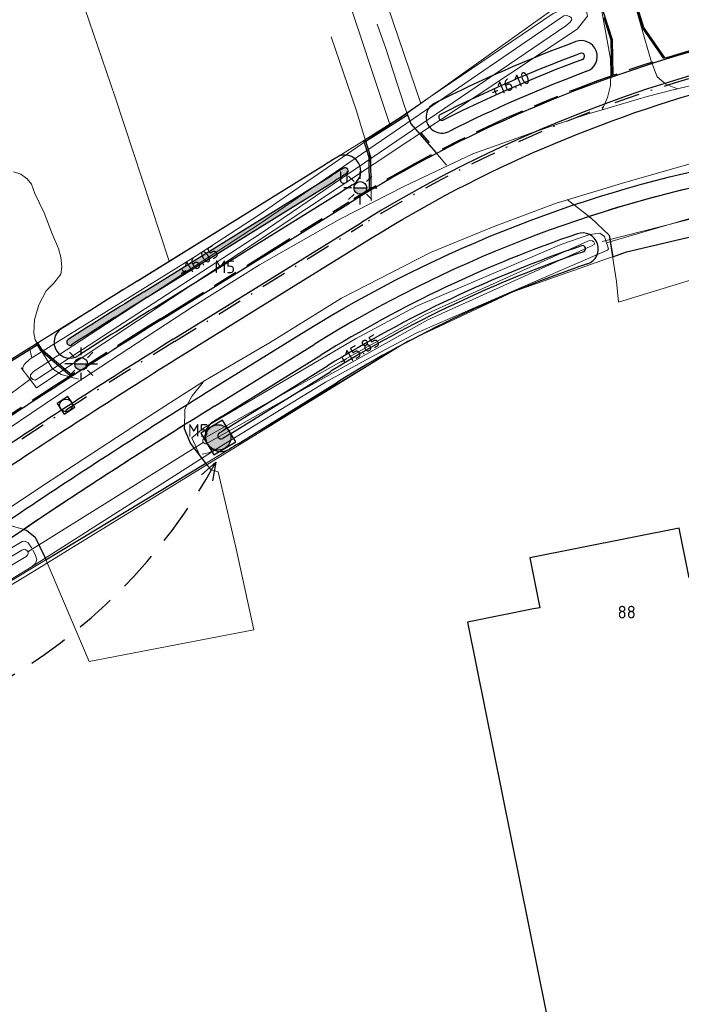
# Model space of a CAD drawing. Header units: metres. Extents: x 174282 to 175177, y 462028 to 462851.
# Tile 18 of 256: x 174481 to 174533, y 462196 to 462273. Entities that reach past the tile are written whole.
import ezdxf
from ezdxf.enums import TextEntityAlignment as Align

# ---------------------------------------------------------------- set-up
doc = ezdxf.new("R2010")
doc.units = ezdxf.units.M
for name, pattern in [('HIDDEN2', [4.7625, 3.175, -1.5875]), ('VH-GELEIDEBAND_50X200', [8, 4, -2, 0, -2]), ('VH-OPSLUITBAND_100X200', [16, 8, -2, 4, -2]), ('VH-OPSLUITBAND_120X250', [26, 16, -4, 2, -4])]:
    doc.linetypes.add(name, pattern=pattern)
for name, color, linetype, lineweight in [('B-ME-RI-VWA_RIOOLPUT_INSPECTIEPUT-S', 8, 'Continuous', 20), ('B-ME-WH-DUIKER-G', 8, 'Continuous', 20), ('B-ME-WH-WATERGANG_SLOOT_INSTEEK-G', 8, 'Continuous', 20), ('B-WE-OG-BEBOUWING-G', 8, 'Continuous', 30), ('B-WE-OG-BEBOUWING_HUISNUMMER-T20', 8, 'Continuous', 20), ('B-WE-OG-TERREIN_ERF-G', 8, 'Continuous', 20), ('B-WE-OG-TERREIN_GROEN-G', 8, 'Continuous', 20), ('B-WE-OG-WEG_VERHARD_GESLOTEN -G', 8, 'Continuous', 20), ('B-WE-OG-WEG_VERHARD_OPEN -G', 8, 'Continuous', 20), ('B-WE-WH-WATERGANG_SLOOT_BODEM-G', 8, 'Continuous', 20), ('B-WE-WH-WATERGANG_SLOOT_INSTEEK-G', 8, 'Continuous', 20), ('B-XX-KG-GRENS_PERCEEL-BEREKEND-G', 213, 'Continuous', 20), ('B-XX-KG-GRENS_PERCEEL-G', 213, 'Continuous', 20), ('N-WE-AL-WERKGRENS-G', 173, 'AL-WERKGRENS', 20), ('N-WE-GR-SOORTNAAM-GRAS-T20', 90, 'Continuous', 25), ('N-WE-IE-MEUBILAIR_WEGMEUBILAIR-LICHTMAST-ARMATUUR-6.00-S', 31, 'Continuous', 25), ('N-WE-VH-KANTOPSLUITING_ACHTERKANTBAND-G', 50, 'Continuous', 25), ('N-WE-VH-KANTOPSLUITING_GELEIDEBAND_50-200X200-G', 210, 'VH-GELEIDEBAND_50X200', 25), ('N-WE-VH-KANTOPSLUITING_OPSLUITBAND_100X200-G', 152, 'VH-OPSLUITBAND_100X200', 25), ('N-WE-VH-KANTOPSLUITING_OPSLUITBAND_120X250-G', 152, 'VH-OPSLUITBAND_120X250', 25), ('N-WE-VH-KANTVERHARDING-G', 50, 'Continuous', 25), ('N-WE-WH-NAP-T20', 50, 'Continuous', 20), ('N-WE-WH-WATERGANG_BODEM-G', 92, 'Continuous', 25), ('N-WE-WH-WATERGANG_BODEM-V', 163, 'Continuous', 25), ('N-WE-WH-WATERGANG_INSTEEK-G', 50, 'Continuous', 25), ('N-XX-AL-LIJN_0.20-G', 7, 'Continuous', 25)]:
    doc.layers.add(name, color=color, linetype=linetype, lineweight=lineweight)
doc.layers.add('N-WE-IE-MEUBILAIR_WEGMEUBILAIR-LICHTMAST-UITHOUDER-6.00-S', color=150, linetype='Continuous', lineweight=25, true_color=0x007fff)
doc.layers.add('N-WE-RI-HWA_RIOOLPUT_INSPECTIEPUT_BETON-S', color=150, linetype='Continuous', lineweight=25, true_color=0x007fff)
doc.layers.add('N-WE-VH-MATERIAALGRENS-G', color=7, linetype='Continuous')
doc.styles.add('NLCS-ISO-M500-T20', font='NLCS-ISO.ttf', dxfattribs={"height": 1})
doc.linetypes.add('AL-WERKGRENS', pattern='A,10,[106,Afdeling.shx,S=1,R=0,X=0,Y=0],-2', length=12)

# ---------------------------------------------------------------- blocks, each defined once
blk = doc.blocks.new('B-SRI-PUT_VWA-SO')
at = {"flags": 128}
blk.add_lwpolyline([(-2, 2), (2, 2), (2, -2), (-2, -2)], close=True, dxfattribs=at)
at = {"lineweight": -3, "flags": 128}
blk.add_lwpolyline([(2, -2), (2, 2), (-2, 2), (-2, -2)], close=True, dxfattribs=at)
at = {"lineweight": -3}
blk.add_circle((0, 0), 2, dxfattribs=at)
blk = doc.blocks.new('N-SRI-PUT_HWA-SO')
h = blk.add_hatch(color=256)
h.dxf.hatch_style = 1
h.paths.add_polyline_path([(2, 0, 1), (-2, 0, 1)])
at = {"lineweight": -3, "flags": 128}
blk.add_lwpolyline([(-2, -2), (2, -2), (2, 2), (-2, 2)], close=True, dxfattribs=at)
at = {"lineweight": -3}
blk.add_circle((0, 0), 2, dxfattribs=at)
blk = doc.blocks.new('lichtmast 5.00 m')
blk.add_hatch(color=256).paths.add_polyline_path([(-0.25, 0, 1), (0.25, 0)])
for p, q in [((-0.247, 0.247), (-0.46, 0.46)), ((0, 0.35), (0, 0.65)), ((0.247, 0.247), (0.46, 0.46)), ((-0.35, 0), (-0.65, 0)), ((-0.25, 0), (0.25, 0)), ((0.35, 0), (0.65, 0)), ((-0.247, -0.247), (-0.46, -0.46)), ((0, -0.65), (0, -0.35)), ((0.247, -0.247), (0.46, -0.46))]:
    blk.add_line(p, q)
blk.add_circle((0, 0), 0.25)

msp = doc.modelspace()

# ---------------------------------------------------------------- hatches: boundary and pattern name
at = {"layer": 'N-WE-WH-WATERGANG_BODEM-V'}
h = msp.add_hatch(color=256, dxfattribs=at)
h.dxf.hatch_style = 1
h.paths.add_polyline_path([(174491.177, 462251.469), (174506.036, 462260.683, -0.002357), (174506.912, 462261.221, 1), (174506.653, 462261.649, 0.002357), (174505.772, 462261.108), (174490.914, 462251.894, 0.003454), (174484.945, 462248.135, 1), (174485.214, 462247.714, -0.003454)])

# ---------------------------------------------------------------- linework, layer by layer
at = {"layer": 'B-ME-WH-DUIKER-G', "ltscale": 0.4}
for p, q in [((174536.848, 462258.347), (174527.057, 462255.859)), ((174495.604, 462240.012), (174481.756, 462231.403))]:
    msp.add_line(p, q, dxfattribs=at)
at = {"layer": 'B-ME-WH-DUIKER-G'}
msp.add_line((174477.516, 462241.708), (174482.03, 462245.05), dxfattribs=at)
at = {"layer": 'B-ME-WH-WATERGANG_SLOOT_INSTEEK-G'}
for points in [[(174525.714, 462274.68), (174525.906, 462273.632), (174525.099, 462272.612), (174482.44, 462244.319), (174481.249, 462245.913)], [(174527.421, 462255.753), (174527.267, 462256.268), (174526.892, 462256.531), (174526.103, 462256.423), (174523.883, 462255.652), (174512.424, 462250.769), (174507.602, 462248.183), (174495.61, 462241.157), (174494.695, 462240.374), (174495.332, 462238.978)]]:
    msp.add_lwpolyline(points, dxfattribs=at)
at = {"layer": 'B-WE-OG-BEBOUWING-G'}
msp.add_lwpolyline([(174553.695, 462195.193), (174550.084, 462213.177), (174549.738, 462214.903), (174546.338, 462231.835), (174545.98, 462231.763), (174533.925, 462229.346), (174533.139, 462233.268), (174521.373, 462230.909), (174522.159, 462226.987), (174521.644, 462226.884), (174516.436, 462225.839), (174529.497, 462161.138), (174534.713, 462162.14), (174539.687, 462137.727), (174542.736, 462122.479), (174567.309, 462127.392), (174567.186, 462128.005), (174560.951, 462159.054), (174560.657, 462160.522), (174557.972, 462173.894), (174557.577, 462175.859), (174554.018, 462193.587), (174553.695, 462195.193)], dxfattribs=at)
at = {"layer": 'B-WE-OG-TERREIN_ERF-G'}
msp.add_line((174495.178, 462238.572), (174484.205, 462231.573), dxfattribs=at)
for points in [[(174477.194, 462244.56), (174481.894, 462247.477), (174482.074, 462246.688), (174494.971, 462254.685), (174500, 462257.973), (174502.316, 462259.573), (174513.498, 462267.282), (174523.208, 462273.853), (174523.986, 462274.201), (174524.405, 462274.355), (174524.815, 462274.356)], [(174545.98, 462231.763), (174545.332, 462235.068), (174543.422, 462246.604), (174542.085, 462252.919), (174541.24, 462258.662), (174540.995, 462258.928), (174540.877, 462258.973), (174540.861, 462258.979), (174540.606, 462258.958), (174537.35, 462258.402), (174535.585, 462258.16), (174527.671, 462255.833), (174527.421, 462255.753), (174527.567, 462255.292), (174527.492, 462255.172), (174519.1, 462251.567), (174512.459, 462248.654), (174508.407, 462246.521), (174505.255, 462244.768), (174497.376, 462239.97), (174496.742, 462239.57), (174495.178, 462238.572)], [(174484.205, 462231.573), (174482.098, 462230.229), (174471.897, 462224.016), (174454.904, 462213.753), (174431.718, 462199.892), (174432.742, 462187.157), (174435.023, 462161.768), (174439.912, 462108.876), (174439.944, 462108.292), (174439.811, 462107.923), (174439.678, 462107.8), (174499.875, 462110.012), (174571.064, 462123.076)]]:
    msp.add_lwpolyline(points, dxfattribs=at)
at = {"layer": 'B-WE-OG-TERREIN_GROEN-G'}
for points in [[(174533.018, 462267.903), (174532.084, 462268.275), (174531.401, 462268.866), (174530.945, 462270.094), (174529.301, 462275.788)], [(174526.892, 462274.914), (174527.715, 462270.273), (174527.761, 462269.181), (174527.717, 462268.18), (174527.49, 462267.225), (174527.069, 462266.263)]]:
    msp.add_lwpolyline(points, dxfattribs=at)
at = {"layer": 'B-WE-OG-WEG_VERHARD_GESLOTEN -G'}
for points in [[(174547.287, 462269.94), (174536.6, 462268.513), (174534.527, 462268.273), (174533.018, 462267.903), (174532.683, 462267.821), (174530.613, 462267.313), (174527.069, 462266.263), (174526.243, 462266.018), (174525.887, 462265.913), (174521.513, 462264.427), (174516.86, 462262.773), (174511.487, 462260.227), (174506.373, 462257.627), (174500.04, 462254.027), (174494.76, 462250.727), (174485.398, 462244.584), (174483.128, 462243.07), (174478.98, 462240.277)], [(174479.345, 462234.235), (174483.607, 462237.034), (174490.04, 462241.26), (174493.024, 462243.169), (174495.772, 462244.926), (174496.087, 462245.127), (174500, 462247.394), (174500.827, 462247.873), (174506.513, 462251.387), (174513.54, 462255), (174518.46, 462257.027), (174523.528, 462258.921), (174523.817, 462259.008), (174528.94, 462260.56), (174534.373, 462262.1), (174536.079, 462262.477), (174537.771, 462262.851), (174538.113, 462262.927), (174542.173, 462263.713), (174546.513, 462264.127), (174550.487, 462264.44), (174552.56, 462264.543)], [(174477.972, 462233.333), (174480.263, 462233.507), (174481.651, 462233.098), (174482.35, 462232.55), (174483.071, 462231.022), (174486.613, 462222.735), (174499.58, 462225.238), (174498.204, 462231.631), (174496.79, 462237.692), (174496.212, 462237.863), (174494.59, 462239.974), (174494.125, 462241.097), (174494.147, 462242.634), (174494.72, 462243.703), (174495.596, 462244.784)]]:
    msp.add_lwpolyline(points, dxfattribs=at)
at = {"layer": 'B-WE-OG-WEG_VERHARD_OPEN -G', "flags": 128}
for points in [[(174514.795, 462261.89), (174513.267, 462263.691), (174511.968, 462265.157), (174511.488, 462266.537), (174509.995, 462271.086), (174509.321, 462273.019)], [(174508.835, 462259.068), (174508.845, 462260.524), (174508.826, 462261.761), (174508.73, 462262.561), (174508.635, 462263.108), (174508.245, 462264.326), (174507.655, 462266.247), (174505.705, 462272.001)], [(174482.352, 462248.121), (174482.251, 462248.648), (174482.282, 462249.693), (174482.634, 462250.866), (174483.198, 462251.969), (174483.808, 462252.579), (174484.372, 462253.283), (174484.442, 462253.869), (174484.372, 462254.62), (174484.184, 462255.324), (174483.691, 462256.474), (174483.057, 462258.116), (174482.329, 462259.665), (174482.047, 462260.392), (174481.718, 462260.814), (174481.225, 462261.19), (174480.638, 462261.354)], [(174485.76, 462245.005), (174484.391, 462245.388), (174483.71, 462245.829), (174482.989, 462246.989), (174482.352, 462248.121)]]:
    msp.add_lwpolyline(points, dxfattribs=at)
at = {"layer": 'B-WE-OG-WEG_VERHARD_OPEN -G'}
msp.add_lwpolyline([(174524.314, 462259.172), (174526.163, 462257.742), (174527.632, 462256.371), (174528.204, 462252.704), (174528.364, 462251.09), (174536.706, 462253.626), (174535.776, 462256.789), (174535.502, 462259.682), (174536.432, 462262.484)], dxfattribs=at)
at = {"layer": 'B-WE-WH-WATERGANG_SLOOT_BODEM-G'}
for points in [[(174482.032, 462245.108), (174482.158, 462244.982), (174482.362, 462244.937), (174482.694, 462245.133), (174500, 462256.413), (174524.209, 462272.887), (174524.552, 462273.165), (174524.665, 462273.37), (174524.661, 462273.423), (174524.654, 462273.495), (174524.506, 462273.62), (174524.29, 462273.688), (174524.051, 462273.665), (174523.799, 462273.501), (174500, 462257.224), (174482.203, 462245.624), (174481.975, 462245.346), (174481.975, 462245.164), (174482.032, 462245.108)], [(174526.373, 462255.866), (174526.298, 462255.925), (174526.184, 462255.97), (174525.931, 462255.894), (174513.119, 462250.119), (174495.775, 462240.396), (174495.656, 462240.325), (174495.582, 462240.234), (174495.577, 462240.132), (174495.594, 462240.052), (174495.606, 462240.04), (174495.685, 462239.956), (174495.759, 462239.905), (174495.872, 462239.922), (174495.97, 462239.976), (174513.314, 462249.699), (174526.126, 462255.474), (174526.264, 462255.515), (174526.446, 462255.618), (174526.469, 462255.732), (174526.4, 462255.845), (174526.373, 462255.866)], [(174454.576, 462214.626), (174465.332, 462221.234), (174481.632, 462231.035), (174481.745, 462231.13), (174481.796, 462231.267), (174481.784, 462231.358), (174481.728, 462231.448), (174481.71, 462231.477), (174481.614, 462231.562), (174481.5, 462231.591), (174481.304, 462231.516), (174465.004, 462221.715), (174454.272, 462215.122)]]:
    msp.add_lwpolyline(points, dxfattribs=at)
at = {"layer": 'B-WE-WH-WATERGANG_SLOOT_INSTEEK-G'}
for points in [[(174481.361, 462245.763), (174481.36, 462245.929), (174481.483, 462246.174), (174481.923, 462246.595), (174482.074, 462246.688)], [(174496.742, 462239.57), (174496.014, 462239.203), (174495.506, 462239.089)], [(174454.056, 462215.473), (174470.18, 462225.512), (174481.323, 462232.206), (174481.548, 462232.227), (174481.784, 462232.104), (174482.075, 462231.677)]]:
    msp.add_lwpolyline(points, dxfattribs=at)
at = {"layer": 'B-WE-WH-WATERGANG_SLOOT_INSTEEK-G', "flags": 128}
msp.add_lwpolyline([(174482.098, 462230.229), (174482.371, 462230.463), (174482.463, 462230.784), (174482.345, 462231.176), (174482.172, 462231.514)], dxfattribs=at)
at = {"layer": 'B-XX-KG-GRENS_PERCEEL-BEREKEND-G'}
msp.add_lwpolyline([(174430.208, 462198.827), (174503.602, 462243.071), (174511.746, 462247.996), (174520.108, 462251.917), (174528.993, 462255.045), (174538.389, 462257.274)], dxfattribs=at)
at = {"layer": 'B-XX-KG-GRENS_PERCEEL-G', "flags": 128}
for points in [[(174512.77, 462266.76), (174493.975, 462322.05)], [(174491.596, 462321.397), (174510.321, 462265.106)], [(174492.908, 462254.307), (174488.644, 462267.24), (174485.911, 462275.278), (174487.15, 462275.69), (174483.39, 462287.086), (174476.834, 462308.019)], [(174512.77, 462266.76), (174523.197, 462274.196), (174530.322, 462277.987), (174531.51, 462278.619)], [(174510.321, 462265.106), (174511.323, 462265.728), (174512.77, 462266.76)], [(174492.908, 462254.307), (174510.321, 462265.106)], [(174492.908, 462254.307), (174478.808, 462245.563)]]:
    msp.add_lwpolyline(points, dxfattribs=at)
at = {"layer": 'N-WE-AL-WERKGRENS-G', "flags": 128}
msp.add_lwpolyline([(174681.597, 462243.513), (174681.058, 462261.019), (174682.966, 462284.801), (174683.583, 462297.765), (174686.249, 462320.652), (174688.507, 462336.11), (174690.024, 462341.923), (174715.341, 462404.33), (174717.601, 462411.68), (174737.648, 462460.859), (174741.719, 462470.505), (174748.817, 462487.359), (174674.443, 462494.014, 0.041999), (174666.058, 462494.058), (174643.597, 462492.288, -0.021198), (174639.362, 462492.134), (174613.916, 462492.29), (174609.223, 462496.26), (174608.958, 462517.183), (174610.596, 462533.728), (174610.954, 462546.926), (174609.538, 462546.926), (174609.558, 462563.215), (174618.404, 462564.584), (174617.882, 462574.521), (174609.659, 462573.696), (174609.196, 462609.694), (174614.486, 462610.527), (174612.971, 462619.974), (174609.088, 462619.531), (174608.927, 462630.616), (174611.938, 462638.324), (174653.335, 462646.137), (174694.682, 462654.971), (174753.656, 462669.694), (174754.237, 462666.581), (174760.415, 462667.388), (174761.852, 462678.247), (174772.339, 462679.778), (174801.269, 462672.42), (174803.391, 462678.615), (174801.391, 462679.594), (174797.277, 462686.229), (174795.775, 462697.827), (174787.849, 462696.846), (174788.459, 462691.593), (174783.455, 462686.955), (174765.026, 462688.379), (174763.024, 462691.272), (174740.983, 462686.156), (174741.964, 462681.481), (174695.587, 462670.341), (174674.215, 462665.295), (174611.437, 462653.073), (174598.865, 462662.135), (174595.022, 462656.913), (174598.266, 462653.801), (174601.563, 462645.066), (174585.184, 462641.559), (174585.846, 462637.588), (174468.106, 462610.771), (174467.256, 462614.569), (174459.445, 462613.028), (174458.95, 462618.394), (174449.12, 462618.046), (174449.29, 462624.91), (174429.951, 462629.368), (174428.413, 462620.577), (174434.372, 462618.909), (174430.641, 462597.257), (174453.023, 462592.796), (174457.787, 462586.572), (174474.779, 462527.663), (174488.396, 462479.396), (174491.179, 462461.426), (174515.964, 462468.21), (174535.677, 462396.051), (174500.834, 462386.521), (174501.862, 462382.661), (174505.484, 462383.699), (174513.387, 462351.317), (174573.09, 462348.625), (174564.864, 462275.155), (174544.951, 462280.682), (174541.171, 462282.433), (174531.995, 462278.877), (174531.51, 462278.619), (174530.322, 462277.987), (174523.197, 462274.196), (174512.77, 462266.76), (174511.323, 462265.728), (174510.321, 462265.106), (174492.908, 462254.307), (174458.682, 462233.081), (174458.274, 462228.3), (174437.212, 462215.451), (174430.678, 462218.394), (174424.184, 462214.138), (174422.654, 462205.201), (174428.021, 462195.994), (174430.582, 462197.274), (174431.829, 462199.589), (174481.464, 462229.381), (174511.746, 462247.996), (174520.108, 462251.917), (174528.993, 462255.045), (174538.389, 462257.274), (174544.528, 462258.292), (174554.322, 462259.261), (174563.593, 462259.191), (174572.865, 462258.166), (174582.161, 462256.149), (174620.668, 462248.404), (174620.813, 462250.715), (174679.071, 462234.3), (174681.597, 462243.513)], format="xyb", dxfattribs=at)
at = {"layer": 'N-WE-VH-KANTOPSLUITING_ACHTERKANTBAND-G'}
for p, q in [((174492.284, 462249.684), (174507.143, 462258.899)), ((174493.233, 462248.154), (174508.092, 462257.369))]:
    msp.add_line(p, q, dxfattribs=at)
at = {"layer": 'N-WE-VH-KANTOPSLUITING_ACHTERKANTBAND-G', "flags": 128}
for points in [[(174527.937, 462268.976), (174527.872, 462271.781), (174526.576, 462275.858), (174528.865, 462277.076), (174530.258, 462272.692), (174531.913, 462270.291)], [(174508.842, 462260.047), (174508.822, 462262.506), (174508.418, 462263.784), (174511.721, 462265.867), (174511.968, 462265.157), (174513.944, 462262.892)], [(174475.999, 462239.276), (174475.638, 462241.31), (174474.939, 462243.022), (174482.498, 462247.71), (174482.728, 462247.33)], [(174482.728, 462247.33), (174485.13, 462245.284)]]:
    msp.add_lwpolyline(points, dxfattribs=at)
at = {"layer": 'N-WE-VH-KANTOPSLUITING_ACHTERKANTBAND-G'}
for centre, radius, start, end in [((174563.535, 462167.965), 107, 87.85028, 121.8059), ((174563.535, 462167.965), 105.2, 90.74556, 121.8054), ((174760.018, 461817.964), 508, 121.8054, 123.79768), ((174760.018, 461817.964), 506.2, 121.8054, 123.79768)]:
    msp.add_arc(centre, radius, start, end, dxfattribs=at)
at = {"layer": 'N-WE-VH-KANTOPSLUITING_GELEIDEBAND_50-200X200-G', "ltscale": 0.5}
msp.add_line((174493.338, 462247.984), (174508.197, 462257.199), dxfattribs=at)
for centre, radius, start, end in [((174563.535, 462167.965), 105, 90.74609, 121.8054), ((174760.018, 461817.964), 506, 121.8054, 123.79768)]:
    msp.add_arc(centre, radius, start, end, dxfattribs=at)
at = {"layer": 'N-WE-VH-KANTOPSLUITING_OPSLUITBAND_100X200-G', "ltscale": 0.5}
msp.add_line((174492.231, 462249.769), (174507.09, 462258.984), dxfattribs=at)
for centre, radius, start, end in [((174563.535, 462167.965), 107.1, 87.85028, 121.8059), ((174760.018, 461817.964), 508.1, 121.8054, 123.79768)]:
    msp.add_arc(centre, radius, start, end, dxfattribs=at)
at = {"layer": 'N-WE-VH-KANTOPSLUITING_OPSLUITBAND_120X250-G', "ltscale": 0.5, "flags": 128}
for points in [[(174532.033, 462270.328), (174530.367, 462272.745), (174528.935, 462277.249), (174526.431, 462275.917), (174527.752, 462271.761), (174527.818, 462268.934)], [(174508.722, 462259.976), (174508.702, 462262.487), (174508.275, 462263.836), (174511.785, 462266.049), (174512.073, 462265.219), (174514.054, 462262.95)], [(174475.89, 462239.204), (174475.522, 462241.277), (174474.79, 462243.071), (174482.538, 462247.876), (174482.82, 462247.409), (174485.236, 462245.351)]]:
    msp.add_lwpolyline(points, dxfattribs=at)
at = {"layer": 'N-WE-VH-KANTVERHARDING-G'}
msp.add_line((174496.5, 462242.885), (174504.348, 462247.752), dxfattribs=at)
for centre, radius, start, end in [((174557.052, 462162.768), 100, 79.86621, 121.8054), ((174760.018, 461817.964), 500, 121.8054, 123.79768), ((174200.419, 462653.957), 506, 301.56478, 303.79768)]:
    msp.add_arc(centre, radius, start, end, dxfattribs=at)
at = {"layer": 'N-WE-VH-MATERIAALGRENS-G', "flags": 128}
for points in [[(174439.748, 462212.702), (174462.804, 462226.867, 0.009743), (174479.245, 462237.415, -0.008693), (174493.997, 462246.922), (174508.855, 462256.137, -0.149251), (174567.427, 462271.642), (174568.101, 462271.617), (174568.148, 462272.866)], [(174441.58, 462209.72), (174464.636, 462223.885, 0.009743), (174481.192, 462234.506, -0.008693), (174495.842, 462243.948), (174503.689, 462248.814, -0.185065), (174574.866, 462262.438), (174597.858, 462258.329, -0.021849), (174623.536, 462252.572), (174653.879, 462244.362), (174660.821, 462242.776)]]:
    msp.add_lwpolyline(points, format="xyb", dxfattribs=at)
at = {"layer": 'N-WE-WH-WATERGANG_BODEM-G'}
for p, q in [((174490.914, 462251.894), (174505.772, 462261.108)), ((174491.177, 462251.469), (174506.036, 462260.683)), ((174497.555, 462241.186), (174505.402, 462246.052)), ((174497.818, 462240.761), (174505.666, 462245.627))]:
    msp.add_line(p, q, dxfattribs=at)
for centre, radius, start, end in [((174563.535, 462167.965), 109.6, 110.39406, 116.68481), ((174563.535, 462167.965), 109.1, 110.39406, 116.68481), ((174525.43, 462270.461), 0.25, 290.39406, 110.39406), ((174514.428, 462265.669), 0.25, 116.68481, 296.68481), ((174506.782, 462261.435), 0.25, 301.2653, 121.2653), ((174563.535, 462167.965), 109.6, 121.2653, 121.8054), ((174563.535, 462167.965), 109.1, 121.2653, 121.8054), ((174557.052, 462162.768), 98, 108.82153, 121.8054), ((174525.515, 462255.291), 0.25, 288.82153, 108.82153), ((174557.052, 462162.768), 97.5, 108.82153, 121.8054), ((174760.018, 461817.964), 510.6, 121.8054, 122.59693), ((174760.018, 461817.964), 510.1, 121.8054, 122.59693), ((174485.08, 462247.924), 0.25, 122.59693, 302.59693), ((174497.003, 462240.548), 0.25, 121.89806, 301.89806), ((174760.018, 461817.964), 498, 121.8054, 121.89806), ((174760.018, 461817.964), 497.5, 121.8054, 121.89806)]:
    msp.add_arc(centre, radius, start, end, dxfattribs=at)
at = {"layer": 'N-WE-WH-WATERGANG_INSTEEK-G', "ltscale": 0.5}
for p, q in [((174490.387, 462252.744), (174505.245, 462261.958)), ((174491.704, 462250.619), (174506.563, 462259.833))]:
    msp.add_line(p, q, dxfattribs=at)
at = {"layer": 'N-WE-WH-WATERGANG_INSTEEK-G'}
for p, q in [((174497.027, 462242.036), (174504.875, 462246.902)), ((174498.345, 462239.911), (174506.193, 462244.778))]:
    msp.add_line(p, q, dxfattribs=at)
at = {"layer": 'N-WE-WH-WATERGANG_INSTEEK-G', "ltscale": 0.5}
for centre, radius, start, end in [((174563.535, 462167.965), 110.6, 110.39406, 116.68481), ((174525.43, 462270.461), 1.25, 290.39406, 110.39406), ((174563.535, 462167.965), 108.1, 110.39406, 116.68481), ((174514.428, 462265.669), 1.25, 116.68481, 296.68481), ((174563.535, 462167.965), 110.6, 121.2653, 121.8054), ((174506.782, 462261.435), 1.25, 301.2653, 121.2653), ((174563.535, 462167.965), 108.1, 121.2653, 121.8054), ((174760.018, 461817.964), 511.6, 121.8054, 122.59693), ((174760.018, 461817.964), 509.1, 121.8054, 122.59693), ((174485.08, 462247.924), 1.25, 122.59693, 302.59693)]:
    msp.add_arc(centre, radius, start, end, dxfattribs=at)
at = {"layer": 'N-WE-WH-WATERGANG_INSTEEK-G'}
for centre, radius, start, end in [((174557.052, 462162.768), 99, 108.82153, 121.8054), ((174525.515, 462255.291), 1.25, 288.82153, 108.82153), ((174557.052, 462162.768), 96.5, 108.82153, 121.8054), ((174497.003, 462240.548), 1.25, 121.89806, 301.89806), ((174760.018, 461817.964), 499, 121.8054, 121.89806), ((174760.018, 461817.964), 496.5, 121.8054, 121.89806)]:
    msp.add_arc(centre, radius, start, end, dxfattribs=at)
at = {"layer": 'N-XX-AL-LIJN_0.20-G', "flags": 128}
for points in [[(174535.766, 462260.476, 0.025212), (174526.039, 462257.837), (174526.163, 462257.742), (174527.632, 462256.371), (174527.899, 462254.659), (174528.993, 462255.045), (174535.813, 462256.662), (174535.502, 462259.682)], [(174481.432, 462233.163), (174481.651, 462233.098), (174482.35, 462232.55), (174483.071, 462231.022), (174483.183, 462230.761), (174495.817, 462238.378), (174494.59, 462239.974), (174494.125, 462241.097), (174494.129, 462241.406, 0.007296), (174481.887, 462233.467, -0.000271)]]:
    msp.add_lwpolyline(points, format="xyb", close=True, dxfattribs=at)
msp.add_lwpolyline([(174495.47, 462237.47), (174496.598, 462238.459), (174496.328, 462236.983)], dxfattribs=at)
at = {"layer": 'N-XX-AL-LIJN_0.20-G', "linetype": 'HIDDEN2'}
msp.add_arc((174457.319, 462259.886), 44.743, 267.00715, 331.38694, dxfattribs=at)

# ---------------------------------------------------------------- block references
at = {"layer": 'B-ME-RI-VWA_RIOOLPUT_INSPECTIEPUT-S', "xscale": 0.25, "yscale": 0.25, "rotation": 33.40595279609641}
msp.add_blockref('B-SRI-PUT_VWA-SO', (174484.771, 462242.94, 16.67), dxfattribs=at)
at = {"layer": 'N-WE-IE-MEUBILAIR_WEGMEUBILAIR-LICHTMAST-ARMATUUR-6.00-S', "xscale": 2, "yscale": 2, "zscale": 2}
msp.add_blockref('lichtmast 5.00 m', (174485.972, 462246.207), dxfattribs=at)
at = {"layer": 'N-WE-IE-MEUBILAIR_WEGMEUBILAIR-LICHTMAST-UITHOUDER-6.00-S', "xscale": 2, "yscale": 2, "zscale": 2}
msp.add_blockref('lichtmast 5.00 m', (174507.993, 462260.097), dxfattribs=at)
at = {"layer": 'N-WE-RI-HWA_RIOOLPUT_INSPECTIEPUT_BETON-S', "xscale": 0.5, "yscale": 0.5, "zscale": 0.5, "rotation": 121.0520927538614}
msp.add_blockref('N-SRI-PUT_HWA-SO', (174496.79, 462240.416), dxfattribs=at)

# ---------------------------------------------------------------- texts
at = {"layer": 'B-WE-OG-BEBOUWING_HUISNUMMER-T20', "style": 'NLCS-ISO-M500-T20'}
msp.add_text('88', height=1, dxfattribs=at).set_placement((174528.288, 462226.136))
at = {"layer": 'N-WE-GR-SOORTNAAM-GRAS-T20', "style": 'NLCS-ISO-M500-T20'}
msp.add_text('M5', height=1, rotation=359.18236, dxfattribs=at).set_placement((174496.482, 462253.385))
msp.add_text('M5', height=1, dxfattribs=at).set_placement((174494.392, 462240.468))
at = {"layer": 'N-WE-IE-MEUBILAIR_WEGMEUBILAIR-LICHTMAST-UITHOUDER-6.00-S', "style": 'NLCS-ISO-M500-T20'}
msp.add_text('U', height=1, rotation=0.00001, dxfattribs=at).set_placement((174506.693, 462260.097), align=Align.BOTTOM_CENTER)
at = {"layer": 'N-WE-WH-NAP-T20', "style": 'NLCS-ISO-M500-T20'}
for s, rotation, p in [('+16.10', 21.89015, (174519.788, 462268.276)), ('+16.05', 31.93401, (174495.189, 462254.291)), ('+15.85', 30.30139, (174507.87, 462247.298))]:
    msp.add_text(s, height=1, rotation=rotation, dxfattribs=at).set_placement(p, align=Align.MIDDLE_CENTER)

doc.saveas('drawing.dxf')
